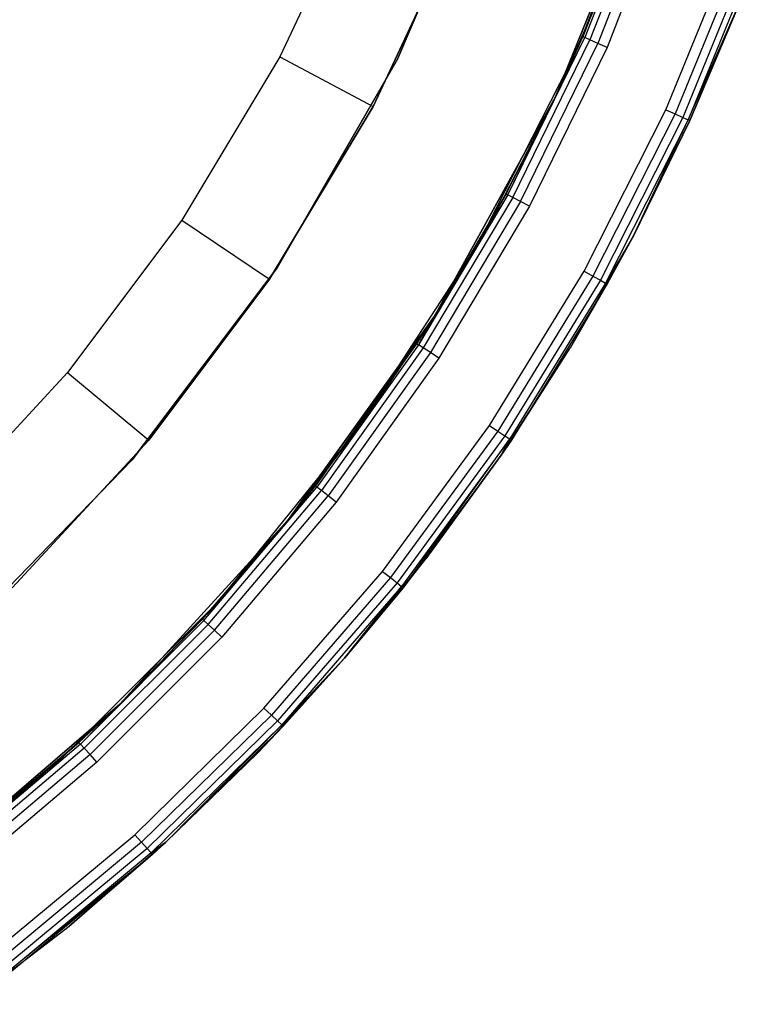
# Model space of a CAD drawing. Extents: x 8.05 to 16.55, y -4.25 to 4.25.
# Tile 8 of 15: x 14.9 to 16.29, y -3.44 to -1.57. Entities that reach past the tile are written whole.
import ezdxf

# ---------------------------------------------------------------- set-up
doc = ezdxf.new("R2010")
doc.units = 0
doc.header["$LTSCALE"] = 2.54
doc.layers.get('0').update_dxf_attribs({"color": 13, "linetype": 'CONTINUOUS'})

# ---------------------------------------------------------------- blocks, each defined once
blk = doc.blocks.new('Z_O_ENIE_HVAR_246E463456_S')
at = {"color": 0}
for p, q in [((3.4897, -1.2297, -6), (3.3121, -1.6492, -6)), ((3.3121, -1.6492, -6.1), (3.4897, -1.2297, -6.1)), ((3.3121, -1.6492, -6.1), (3.4897, -1.2297, -6.1)), ((3.4897, -1.2297, -6), (3.3121, -1.6492, -6)), ((3.6542, -1.6269, -2.4), (3.8042, -1.2361, -2.4)), ((3.6542, -1.6269, -2.7), (3.8042, -1.2361, -2.7)), ((3.6542, -1.6269, -2.4), (3.8042, -1.2361, -2.4)), ((3.6542, -1.6269, -2.7), (3.8042, -1.2361, -2.7)), ((3.7893, -1.2811, -6), (3.6112, -1.7203, -6)), ((3.6112, -1.7203, -6.1), (3.7893, -1.2811, -6.1)), ((3.7893, -1.2811, -6), (3.6112, -1.7203, -6)), ((3.6112, -1.7203, -6.1), (3.7893, -1.2811, -6.1)), ((3.7893, -1.2811, -6), (3.6631, -1.6068, -2.45)), ((3.7893, -1.2811, -6), (3.6631, -1.6068, -2.45)), ((3.6631, -1.6068, -2.45), (3.7833, -1.2988, -2.45)), ((3.6631, -1.6068, -2.45), (3.7833, -1.2988, -2.45)), ((3.7869, -1.3, -2.4309), (3.6666, -1.6083, -2.4309)), ((3.7869, -1.3, -2.4309), (3.6666, -1.6083, -2.4309)), ((3.7971, -1.3036, -2.4146), (3.6765, -1.6127, -2.4146)), ((3.7971, -1.3036, -2.4146), (3.6765, -1.6127, -2.4146)), ((3.2421, -1.3185, -5.9991), (3.0894, -1.6449, -5.9991)), ((3.2421, -1.3185, -5.9991), (3.0894, -1.6449, -5.9991)), ((3.8125, -1.3088, -2.4038), (3.6914, -1.6192, -2.4038)), ((3.8125, -1.3088, -2.4038), (3.6914, -1.6192, -2.4038)), ((3.8306, -1.315, -2.4), (3.7089, -1.6269, -2.4)), ((3.8306, -1.315, -2.4), (3.7089, -1.6269, -2.4)), ((3.2659, -1.7389, -5.7991), (3.4274, -1.3939, -5.7991)), ((3.4274, -1.3939, -4.1991), (3.2659, -1.7389, -4.1991)), ((3.4274, -1.3939, -4.1991), (3.2659, -1.7389, -4.1991)), ((3.2659, -1.7389, -5.7991), (3.4274, -1.3939, -5.7991)), ((3.8205, -1.7447, -2.4), (3.95, -1.4275, -2.4)), ((3.8205, -1.7447, -2.4), (3.95, -1.4275, -2.4)), ((3.9679, -1.434, -2.4038), (3.8379, -1.7527, -2.4038)), ((3.9679, -1.434, -2.4038), (3.8379, -1.7527, -2.4038)), ((3.9832, -1.4396, -2.4146), (3.8526, -1.7594, -2.4146)), ((3.9832, -1.4396, -2.4146), (3.8526, -1.7594, -2.4146)), ((3.9934, -1.4432, -2.4309), (3.8625, -1.7639, -2.4309)), ((3.9934, -1.4432, -2.4309), (3.8625, -1.7639, -2.4309)), ((3.6112, -1.7203, -6.1), (3.7068, -1.5033, -11.0932)), ((3.7068, -1.5033, -11.0932), (3.6112, -1.7203, -11.0392)), ((3.6112, -1.7203, -6.1), (3.7068, -1.5033, -11.0932)), ((3.7068, -1.5033, -11.0932), (3.6112, -1.7203, -11.0392)), ((3.8625, -1.7639, -2.4309), (3.9604, -1.5419, -2.45)), ((3.8625, -1.7639, -2.4309), (3.9604, -1.5419, -2.45)), ((3.9604, -1.5419, -2.45), (3.8659, -1.7655, -2.45)), ((3.8659, -1.7655, -11.1831), (3.9604, -1.5419, -11.2364)), ((3.8659, -1.7655, -11.1831), (3.9604, -1.5419, -11.2364)), ((3.9604, -1.5419, -2.45), (3.8659, -1.7655, -2.45)), ((3.5212, -1.9056, -2.4309), (3.6666, -1.6083, -2.4309)), ((3.5212, -1.9056, -2.4309), (3.6666, -1.6083, -2.4309)), ((3.5308, -1.9108, -2.4146), (3.6765, -1.6127, -2.4146)), ((3.5308, -1.9108, -2.4146), (3.6765, -1.6127, -2.4146)), ((3.545, -1.9185, -2.4038), (3.6914, -1.6192, -2.4038)), ((3.545, -1.9185, -2.4038), (3.6914, -1.6192, -2.4038)), ((3.6112, -1.7203, -6), (3.6631, -1.6068, -2.45)), ((3.6112, -1.7203, -6), (3.6631, -1.6068, -2.45)), ((3.6112, -1.7203, -2.45), (3.6631, -1.6068, -2.45)), ((3.6112, -1.7203, -2.45), (3.6631, -1.6068, -2.45)), ((3.6112, -1.7203, -2.45), (3.6666, -1.6083, -2.4309)), ((3.6112, -1.7203, -2.45), (3.6666, -1.6083, -2.4309)), ((3.6666, -1.6083, -2.4309), (3.6631, -1.6068, -2.45)), ((3.6666, -1.6083, -2.4309), (3.6631, -1.6068, -2.45)), ((3.6765, -1.6127, -2.4146), (3.6666, -1.6083, -2.4309)), ((3.6765, -1.6127, -2.4146), (3.6666, -1.6083, -2.4309)), ((3.6914, -1.6192, -2.4038), (3.6765, -1.6127, -2.4146)), ((3.6914, -1.6192, -2.4038), (3.6765, -1.6127, -2.4146)), ((3.7089, -1.6269, -2.4), (3.6914, -1.6192, -2.4038)), ((3.7089, -1.6269, -2.4), (3.6914, -1.6192, -2.4038)), ((3.4641, -2, -2.4), (3.6542, -1.6269, -2.4)), ((3.4641, -2, -2.7), (3.6542, -1.6269, -2.7)), ((3.4641, -2, -2.4), (3.6542, -1.6269, -2.4)), ((3.4641, -2, -2.7), (3.6542, -1.6269, -2.7)), ((3.7089, -1.6269, -2.4), (3.5619, -1.9276, -2.4)), ((3.7089, -1.6269, -2.4), (3.5619, -1.9276, -2.4)), ((3.6542, -1.6269, -2.7), (3.6542, -1.6269, -2.4)), ((3.6542, -1.6269, -2.7), (3.6542, -1.6269, -2.4)), ((3.0894, -1.6449, -5.9991), (2.9039, -1.9539, -5.9991)), ((3.0894, -1.6449, -5.9991), (2.9039, -1.9539, -5.9991)), ((3.3121, -1.6492, -6), (3.0843, -2.0438, -6)), ((3.0843, -2.0438, -6.1), (3.3121, -1.6492, -6.1)), ((3.0843, -2.0438, -6.1), (3.3121, -1.6492, -6.1)), ((3.3121, -1.6492, -6), (3.0843, -2.0438, -6)), ((3.0894, -1.6449, -5.9991), (3.2659, -1.7389, -5.7991)), ((3.0894, -1.6449, -5.9991), (3.2659, -1.7389, -5.7991)), ((3.3121, -1.6492, -6.1), (3.3121, -1.6492, -6)), ((3.3121, -1.6492, -6.1), (3.3121, -1.6492, -6)), ((3.6112, -1.7203, -6), (3.3824, -2.1353, -6)), ((3.3824, -2.1353, -6.1), (3.6112, -1.7203, -6.1)), ((3.6112, -1.7203, -6), (3.3824, -2.1353, -6)), ((3.3824, -2.1353, -6.1), (3.6112, -1.7203, -6.1)), ((3.6112, -1.7203, -6.1), (3.5029, -1.9312, -10.9781)), ((3.6112, -1.7203, -6.1), (3.5029, -1.9312, -10.9781)), ((3.6112, -1.7203, -11.0392), (3.5029, -1.9312, -10.9781)), ((3.6112, -1.7203, -11.0392), (3.5029, -1.9312, -10.9781)), ((3.5179, -1.9038, -2.45), (3.6112, -1.7203, -6)), ((3.5179, -1.9038, -2.45), (3.6112, -1.7203, -6)), ((3.5179, -1.9038, -2.45), (3.6112, -1.7203, -2.45)), ((3.5179, -1.9038, -2.45), (3.6112, -1.7203, -2.45)), ((3.5212, -1.9056, -2.4309), (3.6112, -1.7203, -2.45)), ((3.5212, -1.9056, -2.4309), (3.6112, -1.7203, -2.45)), ((3.6112, -1.7203, -6), (3.6112, -1.7203, -2.45)), ((3.6112, -1.7203, -6), (3.6112, -1.7203, -2.45)), ((3.6112, -1.7203, -6.1), (3.6112, -1.7203, -11.0392)), ((3.6112, -1.7203, -6.1), (3.6112, -1.7203, -11.0392)), ((3.0698, -2.0655, -5.7991), (3.2659, -1.7389, -5.7991)), ((3.2659, -1.7389, -4.1991), (3.0698, -2.0655, -4.1991)), ((3.2659, -1.7389, -4.1991), (3.0698, -2.0655, -4.1991)), ((3.0698, -2.0655, -5.7991), (3.2659, -1.7389, -5.7991)), ((3.2659, -1.7389, -5.7991), (3.2659, -1.7389, -4.1991)), ((3.2659, -1.7389, -5.7991), (3.2659, -1.7389, -4.1991)), ((3.6655, -2.0503, -2.4), (3.8205, -1.7447, -2.4)), ((3.6655, -2.0503, -2.4), (3.8205, -1.7447, -2.4)), ((3.8205, -1.7447, -2.4), (3.8379, -1.7527, -2.4038)), ((3.8205, -1.7447, -2.4), (3.8379, -1.7527, -2.4038)), ((3.8379, -1.7527, -2.4038), (3.6822, -2.0597, -2.4038)), ((3.8379, -1.7527, -2.4038), (3.6822, -2.0597, -2.4038)), ((3.8526, -1.7594, -2.4146), (3.6964, -2.0676, -2.4146)), ((3.8526, -1.7594, -2.4146), (3.6964, -2.0676, -2.4146)), ((3.8625, -1.7639, -2.4309), (3.7058, -2.0729, -2.4309)), ((3.8625, -1.7639, -2.4309), (3.7058, -2.0729, -2.4309)), ((3.7588, -1.9833, -2.45), (3.8625, -1.7639, -2.4309)), ((3.7588, -1.9833, -2.45), (3.8625, -1.7639, -2.4309)), ((3.8659, -1.7655, -2.45), (3.7588, -1.9833, -2.45)), ((3.7588, -1.9833, -11.1226), (3.8659, -1.7655, -11.1831)), ((3.7588, -1.9833, -11.1226), (3.8659, -1.7655, -11.1831)), ((3.8659, -1.7655, -2.45), (3.7588, -1.9833, -2.45)), ((3.8379, -1.7527, -2.4038), (3.8526, -1.7594, -2.4146)), ((3.8379, -1.7527, -2.4038), (3.8526, -1.7594, -2.4146)), ((3.8526, -1.7594, -2.4146), (3.8625, -1.7639, -2.4309)), ((3.8526, -1.7594, -2.4146), (3.8625, -1.7639, -2.4309)), ((3.8659, -1.7655, -2.45), (3.8625, -1.7639, -2.4309)), ((3.8659, -1.7655, -2.45), (3.8625, -1.7639, -2.4309)), ((3.8659, -1.7655, -2.45), (3.8659, -1.7655, -11.1831)), ((3.8659, -1.7655, -2.45), (3.8659, -1.7655, -11.1831)), ((3.5212, -1.9056, -2.4309), (3.3519, -2.1899, -2.4309)), ((3.5212, -1.9056, -2.4309), (3.3519, -2.1899, -2.4309)), ((3.5308, -1.9108, -2.4146), (3.3609, -2.1958, -2.4146)), ((3.5308, -1.9108, -2.4146), (3.3609, -2.1958, -2.4146)), ((3.545, -1.9185, -2.4038), (3.3745, -2.2047, -2.4038)), ((3.545, -1.9185, -2.4038), (3.3745, -2.2047, -2.4038)), ((3.3824, -2.1353, -2.45), (3.5179, -1.9038, -2.45)), ((3.5179, -1.9038, -2.45), (3.3824, -2.1353, -6)), ((3.5179, -1.9038, -2.45), (3.3824, -2.1353, -6)), ((3.3824, -2.1353, -2.45), (3.5179, -1.9038, -2.45)), ((3.5212, -1.9056, -2.4309), (3.3824, -2.1353, -2.45)), ((3.5212, -1.9056, -2.4309), (3.3824, -2.1353, -2.45)), ((3.5179, -1.9038, -2.45), (3.5212, -1.9056, -2.4309)), ((3.5179, -1.9038, -2.45), (3.5212, -1.9056, -2.4309)), ((3.5308, -1.9108, -2.4146), (3.5212, -1.9056, -2.4309)), ((3.5308, -1.9108, -2.4146), (3.5212, -1.9056, -2.4309)), ((3.545, -1.9185, -2.4038), (3.5308, -1.9108, -2.4146)), ((3.545, -1.9185, -2.4038), (3.5308, -1.9108, -2.4146)), ((3.5619, -1.9276, -2.4), (3.545, -1.9185, -2.4038)), ((3.5619, -1.9276, -2.4), (3.545, -1.9185, -2.4038)), ((3.3824, -2.1353, -6.1), (3.5029, -1.9312, -10.9781)), ((3.5029, -1.9312, -10.9781), (3.3824, -2.1353, -10.91)), ((3.3824, -2.1353, -6.1), (3.5029, -1.9312, -10.9781)), ((3.5029, -1.9312, -10.9781), (3.3824, -2.1353, -10.91)), ((3.5619, -1.9276, -2.4), (3.3905, -2.2151, -2.4)), ((3.5619, -1.9276, -2.4), (3.3905, -2.2151, -2.4)), ((2.9039, -1.9539, -5.9991), (2.6876, -2.2421, -5.9991)), ((2.9039, -1.9539, -5.9991), (2.6876, -2.2421, -5.9991)), ((2.9039, -1.9539, -5.9991), (3.0698, -2.0655, -5.7991)), ((2.9039, -1.9539, -5.9991), (3.0698, -2.0655, -5.7991)), ((3.6395, -2.1947, -11.0552), (3.7588, -1.9833, -11.1226)), ((3.6395, -2.1947, -11.0552), (3.7588, -1.9833, -11.1226)), ((3.7588, -1.9833, -2.45), (3.7058, -2.0729, -2.4309)), ((3.7588, -1.9833, -2.45), (3.7058, -2.0729, -2.4309)), ((3.7588, -1.9833, -2.45), (3.7092, -2.0747, -2.45)), ((3.7092, -2.0747, -2.45), (3.7588, -1.9833, -11.1226)), ((3.7092, -2.0747, -2.45), (3.7588, -1.9833, -11.1226)), ((3.7588, -1.9833, -2.45), (3.7092, -2.0747, -2.45)), ((3.7588, -1.9833, -2.45), (3.7588, -1.9833, -11.1226)), ((3.7588, -1.9833, -2.45), (3.7588, -1.9833, -11.1226)), ((3.2361, -2.3511, -2.4), (3.4641, -2, -2.4)), ((3.2361, -2.3511, -2.7), (3.4641, -2, -2.7)), ((3.2361, -2.3511, -2.4), (3.4641, -2, -2.4)), ((3.2361, -2.3511, -2.7), (3.4641, -2, -2.7)), ((3.4641, -2, -2.7), (3.4641, -2, -2.4)), ((3.4641, -2, -2.7), (3.4641, -2, -2.4)), ((3.0843, -2.0438, -6), (2.8098, -2.4073, -6)), ((2.8098, -2.4073, -6.1), (3.0843, -2.0438, -6.1)), ((2.8098, -2.4073, -6.1), (3.0843, -2.0438, -6.1)), ((3.0843, -2.0438, -6), (2.8098, -2.4073, -6)), ((3.0843, -2.0438, -6.1), (3.0843, -2.0438, -6)), ((3.0843, -2.0438, -6.1), (3.0843, -2.0438, -6)), ((3.4862, -2.3423, -2.4), (3.6655, -2.0503, -2.4)), ((3.4862, -2.3423, -2.4), (3.6655, -2.0503, -2.4)), ((3.6655, -2.0503, -2.4), (3.6822, -2.0597, -2.4038)), ((3.6655, -2.0503, -2.4), (3.6822, -2.0597, -2.4038)), ((2.8412, -2.3702, -5.7991), (3.0698, -2.0655, -5.7991)), ((3.0698, -2.0655, -4.1991), (2.8412, -2.3702, -4.1991)), ((3.0698, -2.0655, -4.1991), (2.8412, -2.3702, -4.1991)), ((2.8412, -2.3702, -5.7991), (3.0698, -2.0655, -5.7991)), ((3.0698, -2.0655, -5.7991), (3.0698, -2.0655, -4.1991)), ((3.0698, -2.0655, -5.7991), (3.0698, -2.0655, -4.1991)), ((3.6822, -2.0597, -2.4038), (3.5021, -2.353, -2.4038)), ((3.6822, -2.0597, -2.4038), (3.5021, -2.353, -2.4038)), ((3.6964, -2.0676, -2.4146), (3.5156, -2.362, -2.4146)), ((3.6964, -2.0676, -2.4146), (3.5156, -2.362, -2.4146)), ((3.6822, -2.0597, -2.4038), (3.6964, -2.0676, -2.4146)), ((3.6822, -2.0597, -2.4038), (3.6964, -2.0676, -2.4146)), ((3.6964, -2.0676, -2.4146), (3.7058, -2.0729, -2.4309)), ((3.6964, -2.0676, -2.4146), (3.7058, -2.0729, -2.4309)), ((3.7058, -2.0729, -2.4309), (3.5246, -2.3681, -2.4309)), ((3.7058, -2.0729, -2.4309), (3.5246, -2.3681, -2.4309)), ((3.7092, -2.0747, -2.45), (3.5277, -2.3702, -2.45)), ((3.7092, -2.0747, -2.45), (3.5277, -2.3702, -2.45)), ((3.7092, -2.0747, -2.45), (3.6395, -2.1947, -11.0552)), ((3.7092, -2.0747, -2.45), (3.6395, -2.1947, -11.0552)), ((3.7092, -2.0747, -2.45), (3.7058, -2.0729, -2.4309)), ((3.7092, -2.0747, -2.45), (3.7058, -2.0729, -2.4309)), ((3.3824, -2.1353, -6), (3.1061, -2.5204, -6)), ((3.1061, -2.5204, -6.1), (3.3824, -2.1353, -6.1)), ((3.3824, -2.1353, -6), (3.1061, -2.5204, -6)), ((3.1061, -2.5204, -6.1), (3.3824, -2.1353, -6.1)), ((3.3824, -2.1353, -6), (3.1566, -2.4569, -2.45)), ((3.3824, -2.1353, -6), (3.1566, -2.4569, -2.45)), ((3.3824, -2.1353, -6.1), (3.2499, -2.3319, -10.8352)), ((3.3824, -2.1353, -6.1), (3.2499, -2.3319, -10.8352)), ((3.3824, -2.1353, -10.91), (3.2499, -2.3319, -10.8352)), ((3.3824, -2.1353, -10.91), (3.2499, -2.3319, -10.8352)), ((3.3487, -2.1878, -2.45), (3.3824, -2.1353, -6)), ((3.3487, -2.1878, -2.45), (3.3824, -2.1353, -2.45)), ((3.3487, -2.1878, -2.45), (3.3824, -2.1353, -6)), ((3.3487, -2.1878, -2.45), (3.3824, -2.1353, -2.45)), ((3.3519, -2.1899, -2.4309), (3.3824, -2.1353, -2.45)), ((3.3519, -2.1899, -2.4309), (3.3824, -2.1353, -2.45)), ((3.3824, -2.1353, -2.45), (3.3824, -2.1353, -6)), ((3.3824, -2.1353, -2.45), (3.3824, -2.1353, -6)), ((3.3824, -2.1353, -6.1), (3.3824, -2.1353, -10.91)), ((3.3824, -2.1353, -6.1), (3.3824, -2.1353, -10.91)), ((3.1566, -2.4569, -2.45), (3.3487, -2.1878, -2.45)), ((3.1566, -2.4569, -2.45), (3.3487, -2.1878, -2.45)), ((3.3519, -2.1899, -2.4309), (3.1596, -2.4592, -2.4309)), ((3.3519, -2.1899, -2.4309), (3.1596, -2.4592, -2.4309)), ((3.3609, -2.1958, -2.4146), (3.1681, -2.4658, -2.4146)), ((3.3609, -2.1958, -2.4146), (3.1681, -2.4658, -2.4146)), ((3.3487, -2.1878, -2.45), (3.3519, -2.1899, -2.4309)), ((3.3487, -2.1878, -2.45), (3.3519, -2.1899, -2.4309)), ((3.3609, -2.1958, -2.4146), (3.3519, -2.1899, -2.4309)), ((3.3609, -2.1958, -2.4146), (3.3519, -2.1899, -2.4309)), ((3.3745, -2.2047, -2.4038), (3.3609, -2.1958, -2.4146)), ((3.3745, -2.2047, -2.4038), (3.3609, -2.1958, -2.4146)), ((3.5083, -2.3989, -10.9811), (3.6395, -2.1947, -11.0552)), ((3.5083, -2.3989, -10.9811), (3.6395, -2.1947, -11.0552)), ((3.5277, -2.3702, -2.45), (3.6395, -2.1947, -11.0552)), ((3.5277, -2.3702, -2.45), (3.6395, -2.1947, -11.0552)), ((3.3745, -2.2047, -2.4038), (3.1809, -2.4758, -2.4038)), ((3.3745, -2.2047, -2.4038), (3.1809, -2.4758, -2.4038)), ((3.3905, -2.2151, -2.4), (3.196, -2.4876, -2.4)), ((3.3905, -2.2151, -2.4), (3.196, -2.4876, -2.4)), ((3.3905, -2.2151, -2.4), (3.3745, -2.2047, -2.4038)), ((3.3905, -2.2151, -2.4), (3.3745, -2.2047, -2.4038)), ((2.6876, -2.2421, -5.9991), (2.4428, -2.5065, -5.9991)), ((2.6876, -2.2421, -5.9991), (2.4428, -2.5065, -5.9991)), ((2.6876, -2.2421, -5.9991), (2.8412, -2.3702, -5.7991)), ((2.6876, -2.2421, -5.9991), (2.8412, -2.3702, -5.7991)), ((3.1061, -2.5204, -6.1), (3.2499, -2.3319, -10.8352)), ((3.2499, -2.3319, -10.8352), (3.1061, -2.5204, -10.754)), ((3.1061, -2.5204, -6.1), (3.2499, -2.3319, -10.8352)), ((3.2499, -2.3319, -10.8352), (3.1061, -2.5204, -10.754)), ((3.2837, -2.6187, -2.4), (3.4862, -2.3423, -2.4)), ((3.2837, -2.6187, -2.4), (3.4862, -2.3423, -2.4)), ((3.4862, -2.3423, -2.4), (3.5021, -2.353, -2.4038)), ((3.4862, -2.3423, -2.4), (3.5021, -2.353, -2.4038)), ((2.9726, -2.6765, -2.4), (3.2361, -2.3511, -2.4)), ((2.9726, -2.6765, -2.7), (3.2361, -2.3511, -2.7)), ((2.9726, -2.6765, -2.4), (3.2361, -2.3511, -2.4)), ((2.9726, -2.6765, -2.7), (3.2361, -2.3511, -2.7)), ((3.2361, -2.3511, -2.7), (3.2361, -2.3511, -2.4)), ((3.2361, -2.3511, -2.7), (3.2361, -2.3511, -2.4)), ((3.5021, -2.353, -2.4038), (3.2987, -2.6306, -2.4038)), ((3.5021, -2.353, -2.4038), (3.2987, -2.6306, -2.4038)), ((3.5156, -2.362, -2.4146), (3.3113, -2.6407, -2.4146)), ((3.5156, -2.362, -2.4146), (3.3113, -2.6407, -2.4146)), ((3.5021, -2.353, -2.4038), (3.5156, -2.362, -2.4146)), ((3.5021, -2.353, -2.4038), (3.5156, -2.362, -2.4146)), ((3.5156, -2.362, -2.4146), (3.5246, -2.3681, -2.4309)), ((3.5156, -2.362, -2.4146), (3.5246, -2.3681, -2.4309)), ((2.5824, -2.6498, -5.7991), (2.8412, -2.3702, -5.7991)), ((2.8412, -2.3702, -4.1991), (2.5824, -2.6498, -4.1991)), ((2.8412, -2.3702, -4.1991), (2.5824, -2.6498, -4.1991)), ((2.5824, -2.6498, -5.7991), (2.8412, -2.3702, -5.7991)), ((2.8412, -2.3702, -5.7991), (2.8412, -2.3702, -4.1991)), ((2.8412, -2.3702, -5.7991), (2.8412, -2.3702, -4.1991)), ((3.5246, -2.3681, -2.4309), (3.3198, -2.6475, -2.4309)), ((3.5246, -2.3681, -2.4309), (3.3198, -2.6475, -2.4309)), ((3.3228, -2.6498, -2.45), (3.5246, -2.3681, -2.4309)), ((3.3228, -2.6498, -2.45), (3.5246, -2.3681, -2.4309)), ((3.5083, -2.3989, -2.45), (3.5246, -2.3681, -2.4309)), ((3.5083, -2.3989, -2.45), (3.5246, -2.3681, -2.4309)), ((3.5277, -2.3702, -2.45), (3.5083, -2.3989, -10.9811)), ((3.5277, -2.3702, -2.45), (3.5083, -2.3989, -10.9811)), ((3.5277, -2.3702, -2.45), (3.5083, -2.3989, -2.45)), ((3.5277, -2.3702, -2.45), (3.5083, -2.3989, -2.45)), ((3.5277, -2.3702, -2.45), (3.5246, -2.3681, -2.4309)), ((3.5277, -2.3702, -2.45), (3.5246, -2.3681, -2.4309)), ((3.5083, -2.3989, -2.45), (3.3228, -2.6498, -2.45)), ((3.5083, -2.3989, -2.45), (3.3228, -2.6498, -2.45)), ((3.5083, -2.3989, -2.45), (3.3656, -2.5953, -10.9005)), ((3.3656, -2.5953, -10.9005), (3.5083, -2.3989, -10.9811)), ((3.5083, -2.3989, -2.45), (3.3656, -2.5953, -10.9005)), ((3.3656, -2.5953, -10.9005), (3.5083, -2.3989, -10.9811)), ((3.5083, -2.3989, -2.45), (3.5083, -2.3989, -10.9811)), ((3.5083, -2.3989, -2.45), (3.5083, -2.3989, -10.9811)), ((2.8098, -2.4073, -6), (2.4927, -2.7343, -6)), ((2.4927, -2.7343, -6.1), (2.8098, -2.4073, -6.1)), ((2.4927, -2.7343, -6.1), (2.8098, -2.4073, -6.1)), ((2.8098, -2.4073, -6), (2.4927, -2.7343, -6)), ((2.8098, -2.4073, -6.1), (2.8098, -2.4073, -6)), ((2.8098, -2.4073, -6.1), (2.8098, -2.4073, -6)), ((2.9457, -2.7117, -2.4309), (3.1596, -2.4592, -2.4309)), ((2.9457, -2.7117, -2.4309), (3.1596, -2.4592, -2.4309)), ((3.1061, -2.5204, -6), (3.1566, -2.4569, -2.45)), ((3.1061, -2.5204, -6), (3.1566, -2.4569, -2.45)), ((3.1061, -2.5204, -2.45), (3.1566, -2.4569, -2.45)), ((3.1061, -2.5204, -2.45), (3.1566, -2.4569, -2.45)), ((3.1061, -2.5204, -2.45), (3.1596, -2.4592, -2.4309)), ((3.1061, -2.5204, -2.45), (3.1596, -2.4592, -2.4309)), ((3.1596, -2.4592, -2.4309), (3.1566, -2.4569, -2.45)), ((3.1596, -2.4592, -2.4309), (3.1566, -2.4569, -2.45)), ((3.1681, -2.4658, -2.4146), (3.1596, -2.4592, -2.4309)), ((3.1681, -2.4658, -2.4146), (3.1596, -2.4592, -2.4309)), ((2.9537, -2.719, -2.4146), (3.1681, -2.4658, -2.4146)), ((2.9537, -2.719, -2.4146), (3.1681, -2.4658, -2.4146)), ((2.9656, -2.73, -2.4038), (3.1809, -2.4758, -2.4038)), ((2.9656, -2.73, -2.4038), (3.1809, -2.4758, -2.4038)), ((3.1809, -2.4758, -2.4038), (3.1681, -2.4658, -2.4146)), ((3.1809, -2.4758, -2.4038), (3.1681, -2.4658, -2.4146)), ((3.196, -2.4876, -2.4), (3.1809, -2.4758, -2.4038)), ((3.196, -2.4876, -2.4), (3.1809, -2.4758, -2.4038)), ((3.196, -2.4876, -2.4), (2.9797, -2.743, -2.4)), ((3.196, -2.4876, -2.4), (2.9797, -2.743, -2.4)), ((3.1061, -2.5204, -6), (2.7862, -2.87, -6)), ((2.7862, -2.87, -6.1), (3.1061, -2.5204, -6.1)), ((3.1061, -2.5204, -6), (2.7862, -2.87, -6)), ((2.7862, -2.87, -6.1), (3.1061, -2.5204, -6.1)), ((2.9429, -2.7091, -2.45), (3.1061, -2.5204, -6)), ((2.9429, -2.7091, -2.45), (3.1061, -2.5204, -6)), ((2.9429, -2.7091, -2.45), (3.1061, -2.5204, -2.45)), ((2.9429, -2.7091, -2.45), (3.1061, -2.5204, -2.45)), ((2.9457, -2.7117, -2.4309), (3.1061, -2.5204, -2.45)), ((2.9457, -2.7117, -2.4309), (3.1061, -2.5204, -2.45)), ((3.1061, -2.5204, -6.1), (2.9513, -2.6999, -10.6666)), ((3.1061, -2.5204, -6.1), (2.9513, -2.6999, -10.6666)), ((3.1061, -2.5204, -10.754), (2.9513, -2.6999, -10.6666)), ((3.1061, -2.5204, -10.754), (2.9513, -2.6999, -10.6666)), ((3.1061, -2.5204, -6), (3.1061, -2.5204, -2.45)), ((3.1061, -2.5204, -6), (3.1061, -2.5204, -2.45)), ((3.1061, -2.5204, -6.1), (3.1061, -2.5204, -10.754)), ((3.1061, -2.5204, -6.1), (3.1061, -2.5204, -10.754)), ((3.2119, -2.7832, -10.8137), (3.3656, -2.5953, -10.9005)), ((3.2119, -2.7832, -10.8137), (3.3656, -2.5953, -10.9005)), ((3.3228, -2.6498, -2.45), (3.3656, -2.5953, -10.9005)), ((3.3228, -2.6498, -2.45), (3.3656, -2.5953, -10.9005)), ((3.0593, -2.8776, -2.4), (3.2837, -2.6187, -2.4)), ((3.0593, -2.8776, -2.4), (3.2837, -2.6187, -2.4)), ((3.2837, -2.6187, -2.4), (3.2987, -2.6306, -2.4038)), ((3.2837, -2.6187, -2.4), (3.2987, -2.6306, -2.4038)), ((3.2987, -2.6306, -2.4038), (3.0733, -2.8907, -2.4038)), ((3.2987, -2.6306, -2.4038), (3.0733, -2.8907, -2.4038)), ((3.3113, -2.6407, -2.4146), (3.0851, -2.9018, -2.4146)), ((3.3113, -2.6407, -2.4146), (3.0851, -2.9018, -2.4146)), ((3.2987, -2.6306, -2.4038), (3.3113, -2.6407, -2.4146)), ((3.2987, -2.6306, -2.4038), (3.3113, -2.6407, -2.4146)), ((3.3113, -2.6407, -2.4146), (3.3198, -2.6475, -2.4309)), ((3.3113, -2.6407, -2.4146), (3.3198, -2.6475, -2.4309)), ((3.3198, -2.6475, -2.4309), (3.093, -2.9092, -2.4309)), ((3.3198, -2.6475, -2.4309), (3.093, -2.9092, -2.4309)), ((3.2119, -2.7832, -2.45), (3.3198, -2.6475, -2.4309)), ((3.2119, -2.7832, -2.45), (3.3198, -2.6475, -2.4309)), ((3.3228, -2.6498, -2.45), (3.2119, -2.7832, -10.8137)), ((3.3228, -2.6498, -2.45), (3.2119, -2.7832, -10.8137)), ((3.3228, -2.6498, -2.45), (3.2119, -2.7832, -2.45)), ((3.3228, -2.6498, -2.45), (3.2119, -2.7832, -2.45)), ((3.3228, -2.6498, -2.45), (3.3198, -2.6475, -2.4309)), ((3.3228, -2.6498, -2.45), (3.3198, -2.6475, -2.4309)), ((2.6765, -2.9726, -2.4), (2.9726, -2.6765, -2.4)), ((2.6765, -2.9726, -2.7), (2.9726, -2.6765, -2.7)), ((2.6765, -2.9726, -2.4), (2.9726, -2.6765, -2.4)), ((2.6765, -2.9726, -2.7), (2.9726, -2.6765, -2.7)), ((2.9726, -2.6765, -2.7), (2.9726, -2.6765, -2.4)), ((2.9726, -2.6765, -2.7), (2.9726, -2.6765, -2.4)), ((2.7862, -2.87, -6.1), (2.9513, -2.6999, -10.6666)), ((2.9513, -2.6999, -10.6666), (2.7862, -2.87, -10.5733)), ((2.7862, -2.87, -6.1), (2.9513, -2.6999, -10.6666)), ((2.9513, -2.6999, -10.6666), (2.7862, -2.87, -10.5733)), ((2.9457, -2.7117, -2.4309), (2.7117, -2.9457, -2.4309)), ((2.9457, -2.7117, -2.4309), (2.7117, -2.9457, -2.4309)), ((2.9537, -2.719, -2.4146), (2.719, -2.9537, -2.4146)), ((2.9537, -2.719, -2.4146), (2.719, -2.9537, -2.4146)), ((2.7862, -2.87, -2.45), (2.9429, -2.7091, -2.45)), ((2.9429, -2.7091, -2.45), (2.7862, -2.87, -6)), ((2.9429, -2.7091, -2.45), (2.7862, -2.87, -6)), ((2.7862, -2.87, -2.45), (2.9429, -2.7091, -2.45)), ((2.9457, -2.7117, -2.4309), (2.7862, -2.87, -2.45)), ((2.9457, -2.7117, -2.4309), (2.7862, -2.87, -2.45)), ((2.9429, -2.7091, -2.45), (2.9457, -2.7117, -2.4309)), ((2.9429, -2.7091, -2.45), (2.9457, -2.7117, -2.4309)), ((2.9537, -2.719, -2.4146), (2.9457, -2.7117, -2.4309)), ((2.9537, -2.719, -2.4146), (2.9457, -2.7117, -2.4309)), ((2.9656, -2.73, -2.4038), (2.9537, -2.719, -2.4146)), ((2.9656, -2.73, -2.4038), (2.9537, -2.719, -2.4146)), ((2.9656, -2.73, -2.4038), (2.73, -2.9656, -2.4038)), ((2.9656, -2.73, -2.4038), (2.73, -2.9656, -2.4038)), ((2.9797, -2.743, -2.4), (2.9656, -2.73, -2.4038)), ((2.9797, -2.743, -2.4), (2.9656, -2.73, -2.4038)), ((2.9797, -2.743, -2.4), (2.743, -2.9797, -2.4)), ((2.9797, -2.743, -2.4), (2.743, -2.9797, -2.4)), ((3.2119, -2.7832, -2.45), (3.0478, -2.962, -10.721)), ((3.0478, -2.962, -10.721), (3.2119, -2.7832, -10.8137)), ((3.2119, -2.7832, -2.45), (3.0478, -2.962, -10.721)), ((3.0478, -2.962, -10.721), (3.2119, -2.7832, -10.8137)), ((3.2119, -2.7832, -2.45), (3.093, -2.9092, -2.4309)), ((3.2119, -2.7832, -2.45), (3.093, -2.9092, -2.4309)), ((3.2119, -2.7832, -2.45), (3.0957, -2.9119, -2.45)), ((3.2119, -2.7832, -2.45), (3.0957, -2.9119, -2.45)), ((3.2119, -2.7832, -2.45), (3.2119, -2.7832, -10.8137)), ((3.2119, -2.7832, -2.45), (3.2119, -2.7832, -10.8137)), ((2.7862, -2.87, -6), (2.4272, -3.1794, -6)), ((2.4272, -3.1794, -6.1), (2.7862, -2.87, -6.1)), ((2.7862, -2.87, -6), (2.4272, -3.1794, -6)), ((2.4272, -3.1794, -6.1), (2.7862, -2.87, -6.1)), ((2.7862, -2.87, -6.1), (2.6113, -3.03, -10.4745)), ((2.7862, -2.87, -6.1), (2.6113, -3.03, -10.4745)), ((2.7862, -2.87, -10.5733), (2.6113, -3.03, -10.4745)), ((2.7862, -2.87, -10.5733), (2.6113, -3.03, -10.4745)), ((2.7091, -2.9429, -2.45), (2.7862, -2.87, -6)), ((2.7091, -2.9429, -2.45), (2.7862, -2.87, -2.45)), ((2.7091, -2.9429, -2.45), (2.7862, -2.87, -6)), ((2.7091, -2.9429, -2.45), (2.7862, -2.87, -2.45)), ((2.7117, -2.9457, -2.4309), (2.7862, -2.87, -2.45)), ((2.7117, -2.9457, -2.4309), (2.7862, -2.87, -2.45)), ((2.7862, -2.87, -2.45), (2.7862, -2.87, -6)), ((2.7862, -2.87, -2.45), (2.7862, -2.87, -6)), ((2.7862, -2.87, -6.1), (2.7862, -2.87, -10.5733)), ((2.7862, -2.87, -6.1), (2.7862, -2.87, -10.5733)), ((2.8146, -3.1174, -2.4), (3.0593, -2.8776, -2.4)), ((2.8146, -3.1174, -2.4), (3.0593, -2.8776, -2.4)), ((3.0593, -2.8776, -2.4), (3.0733, -2.8907, -2.4038)), ((3.0593, -2.8776, -2.4), (3.0733, -2.8907, -2.4038)), ((3.0733, -2.8907, -2.4038), (2.8274, -3.1316, -2.4038)), ((3.0733, -2.8907, -2.4038), (2.8274, -3.1316, -2.4038)), ((3.0851, -2.9018, -2.4146), (2.8383, -3.1436, -2.4146)), ((3.0851, -2.9018, -2.4146), (2.8383, -3.1436, -2.4146)), ((3.0733, -2.8907, -2.4038), (3.0851, -2.9018, -2.4146)), ((3.0733, -2.8907, -2.4038), (3.0851, -2.9018, -2.4146)), ((3.0851, -2.9018, -2.4146), (3.093, -2.9092, -2.4309)), ((3.0851, -2.9018, -2.4146), (3.093, -2.9092, -2.4309)), ((3.093, -2.9092, -2.4309), (2.8455, -3.1517, -2.4309)), ((3.093, -2.9092, -2.4309), (2.8455, -3.1517, -2.4309)), ((2.8737, -3.1311, -2.45), (3.093, -2.9092, -2.4309)), ((2.8737, -3.1311, -2.45), (3.093, -2.9092, -2.4309)), ((3.0957, -2.9119, -2.45), (2.8737, -3.1311, -10.6227)), ((3.0957, -2.9119, -2.45), (2.8737, -3.1311, -10.6227)), ((3.0957, -2.9119, -2.45), (2.8737, -3.1311, -2.45)), ((3.0957, -2.9119, -2.45), (2.8737, -3.1311, -2.45)), ((3.0957, -2.9119, -2.45), (3.0478, -2.962, -10.721)), ((3.0957, -2.9119, -2.45), (3.0478, -2.962, -10.721)), ((3.0957, -2.9119, -2.45), (3.093, -2.9092, -2.4309)), ((3.0957, -2.9119, -2.45), (3.093, -2.9092, -2.4309)), ((2.7091, -2.9429, -2.45), (2.4272, -3.1794, -6)), ((2.7091, -2.9429, -2.45), (2.4272, -3.1794, -6)), ((2.4569, -3.1566, -2.45), (2.7091, -2.9429, -2.45)), ((2.4569, -3.1566, -2.45), (2.7091, -2.9429, -2.45)), ((2.7091, -2.9429, -2.45), (2.7117, -2.9457, -2.4309)), ((2.7091, -2.9429, -2.45), (2.7117, -2.9457, -2.4309)), ((2.7117, -2.9457, -2.4309), (2.4592, -3.1596, -2.4309)), ((2.7117, -2.9457, -2.4309), (2.4592, -3.1596, -2.4309)), ((2.719, -2.9537, -2.4146), (2.4658, -3.1681, -2.4146)), ((2.719, -2.9537, -2.4146), (2.4658, -3.1681, -2.4146)), ((2.719, -2.9537, -2.4146), (2.7117, -2.9457, -2.4309)), ((2.719, -2.9537, -2.4146), (2.7117, -2.9457, -2.4309)), ((2.73, -2.9656, -2.4038), (2.719, -2.9537, -2.4146)), ((2.73, -2.9656, -2.4038), (2.719, -2.9537, -2.4146)), ((2.8737, -3.1311, -10.6227), (3.0478, -2.962, -10.721)), ((2.8737, -3.1311, -10.6227), (3.0478, -2.962, -10.721)), ((2.3511, -3.2361, -2.4), (2.6765, -2.9726, -2.4)), ((2.3511, -3.2361, -2.7), (2.6765, -2.9726, -2.7)), ((2.3511, -3.2361, -2.4), (2.6765, -2.9726, -2.4)), ((2.3511, -3.2361, -2.7), (2.6765, -2.9726, -2.7)), ((2.73, -2.9656, -2.4038), (2.4758, -3.1809, -2.4038)), ((2.73, -2.9656, -2.4038), (2.4758, -3.1809, -2.4038)), ((2.743, -2.9797, -2.4), (2.4876, -3.196, -2.4)), ((2.743, -2.9797, -2.4), (2.4876, -3.196, -2.4)), ((2.6765, -2.9726, -2.7), (2.6765, -2.9726, -2.4)), ((2.6765, -2.9726, -2.7), (2.6765, -2.9726, -2.4)), ((2.743, -2.9797, -2.4), (2.73, -2.9656, -2.4038)), ((2.743, -2.9797, -2.4), (2.73, -2.9656, -2.4038)), ((2.4272, -3.1794, -6.1), (2.6113, -3.03, -10.4745)), ((2.6113, -3.03, -10.4745), (2.4272, -3.1794, -10.3706)), ((2.4272, -3.1794, -6.1), (2.6113, -3.03, -10.4745)), ((2.6113, -3.03, -10.4745), (2.4272, -3.1794, -10.3706)), ((2.5511, -3.3364, -2.4), (2.8146, -3.1174, -2.4)), ((2.5511, -3.3364, -2.4), (2.8146, -3.1174, -2.4)), ((2.8737, -3.1311, -2.45), (2.6903, -3.2901, -10.5192)), ((2.6903, -3.2901, -10.5192), (2.8737, -3.1311, -10.6227)), ((2.8737, -3.1311, -2.45), (2.6903, -3.2901, -10.5192)), ((2.6903, -3.2901, -10.5192), (2.8737, -3.1311, -10.6227)), ((2.8146, -3.1174, -2.4), (2.8274, -3.1316, -2.4038)), ((2.8146, -3.1174, -2.4), (2.8274, -3.1316, -2.4038)), ((2.8737, -3.1311, -2.45), (2.8455, -3.1517, -2.4309)), ((2.8737, -3.1311, -2.45), (2.8455, -3.1517, -2.4309)), ((2.8737, -3.1311, -2.45), (2.8481, -3.1545, -2.45)), ((2.8737, -3.1311, -2.45), (2.8481, -3.1545, -2.45)), ((2.8737, -3.1311, -2.45), (2.8737, -3.1311, -10.6227)), ((2.8737, -3.1311, -2.45), (2.8737, -3.1311, -10.6227)), ((2.8274, -3.1316, -2.4038), (2.5628, -3.3516, -2.4038)), ((2.8274, -3.1316, -2.4038), (2.5628, -3.3516, -2.4038)), ((2.8383, -3.1436, -2.4146), (2.5726, -3.3645, -2.4146)), ((2.8383, -3.1436, -2.4146), (2.5726, -3.3645, -2.4146)), ((2.8274, -3.1316, -2.4038), (2.8383, -3.1436, -2.4146)), ((2.8274, -3.1316, -2.4038), (2.8383, -3.1436, -2.4146)), ((2.8383, -3.1436, -2.4146), (2.8455, -3.1517, -2.4309)), ((2.8383, -3.1436, -2.4146), (2.8455, -3.1517, -2.4309)), ((2.8481, -3.1545, -2.45), (2.4981, -3.4383, -10.4106)), ((2.8481, -3.1545, -2.45), (2.4981, -3.4383, -10.4106)), ((2.8455, -3.1517, -2.4309), (2.5792, -3.3731, -2.4309)), ((2.8455, -3.1517, -2.4309), (2.5792, -3.3731, -2.4309)), ((2.8481, -3.1545, -2.45), (2.5815, -3.3761, -2.45)), ((2.8481, -3.1545, -2.45), (2.5815, -3.3761, -2.45)), ((2.8481, -3.1545, -2.45), (2.6903, -3.2901, -10.5192)), ((2.8481, -3.1545, -2.45), (2.6903, -3.2901, -10.5192)), ((2.8481, -3.1545, -2.45), (2.8455, -3.1517, -2.4309)), ((2.8481, -3.1545, -2.45), (2.8455, -3.1517, -2.4309)), ((2.4981, -3.4383, -10.4106), (2.6903, -3.2901, -10.5192)), ((2.4981, -3.4383, -10.4106), (2.6903, -3.2901, -10.5192))]:
    blk.add_line(p, q, dxfattribs=at)

msp = doc.modelspace()

# ---------------------------------------------------------------- block references
at = {"color": 0}
msp.add_blockref('Z_O_ENIE_HVAR_246E463456_S', (12.3, 0), dxfattribs=at)

doc.saveas('drawing.dxf')
